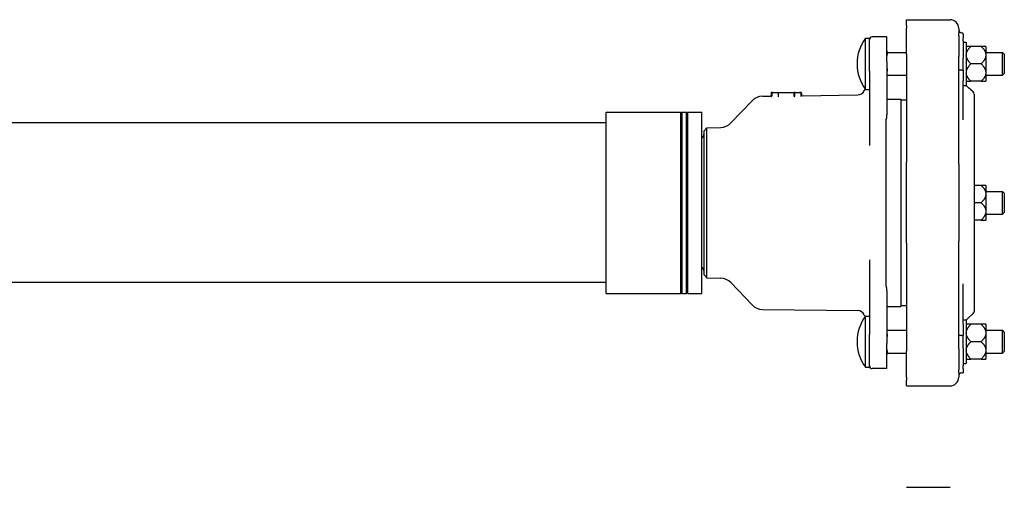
# Model space of a CAD drawing. Header units: millimetres. Extents: x 599 to 4798, y 499 to 1325.
# Tile 3 of 4: x 979 to 1658, y 1003 to 1325. Entities that reach past the tile are written whole.
import ezdxf

# ---------------------------------------------------------------- set-up
doc = ezdxf.new("R2010")
doc.units = ezdxf.units.MM
doc.layers.add('DETAIL', color=2, linetype='Continuous')

msp = doc.modelspace()

# ---------------------------------------------------------------- linework, layer by layer
at = {"layer": 'DETAIL'}
for p, q in [((1590.45, 1320.83), (1590.45, 1324.77)), ((1590.45, 1324.77), (1620.45, 1324.77)), ((1590.45, 1320.83), (1590.45, 1318.83)), ((1590.45, 1300.9), (1590.45, 1318.83)), ((1626.45, 1318.77), (1626.45, 1315.63)), ((1562.2, 1276.77), (1562.2, 1311.97)), ((1562.2, 1311.97), (1564.81, 1311.97)), ((1564.81, 1289.41), (1564.81, 1311.97)), ((1576.81, 1312.87), (1566.81, 1312.87)), ((1576.81, 1295.66), (1576.81, 1312.87)), ((1626.45, 1313.63), (1626.45, 1315.63)), ((1626.45, 1313.63), (1626.45, 1299.36)), ((1629.45, 1314.8), (1629.45, 1312.2)), ((1629.45, 1310.2), (1629.45, 1312.2)), ((1629.45, 1310.2), (1629.45, 1298.35)), ((1629.45, 1309.37), (1631.59, 1309.37)), ((1631.59, 1309.37), (1631.59, 1279.37)), ((1634.79, 1306.37), (1631.59, 1306.37)), ((1641.89, 1306.37), (1634.79, 1306.37)), ((1645.09, 1306.37), (1641.89, 1306.37)), ((1645.09, 1306.37), (1645.09, 1300.75)), ((1577.81, 1302.22), (1590.45, 1302.22)), ((1590.45, 1300.9), (1590.45, 1226.57)), ((1626.45, 1225.03), (1626.45, 1299.36)), ((1629.45, 1289.98), (1629.45, 1298.35)), ((1645.09, 1302.22), (1656.59, 1302.22)), ((1645.09, 1300.75), (1645.09, 1299.99)), ((1645.09, 1299.99), (1645.09, 1288.76)), ((1656.59, 1286.52), (1656.59, 1302.22)), ((1657.81, 1301), (1656.59, 1302.22)), ((1657.81, 1301), (1657.81, 1287.74)), ((1576.81, 1295.66), (1576.81, 1259.35)), ((1629.45, 1289.98), (1629.45, 1282.75)), ((1641.89, 1294.37), (1634.79, 1294.37)), ((1564.81, 1289.41), (1564.81, 1238.03)), ((1577.81, 1286.52), (1590.45, 1286.52)), ((1645.09, 1288.76), (1645.09, 1288)), ((1645.09, 1288), (1645.09, 1282.38)), ((1645.09, 1286.52), (1656.59, 1286.52)), ((1657.81, 1287.74), (1656.59, 1286.52)), ((1561.19, 1275.81), (1561.86, 1277.24)), ((1562.2, 1276.77), (1564.81, 1276.77)), ((1629.45, 1265.31), (1629.45, 1282.75)), ((1629.45, 1279.37), (1631.59, 1279.37)), ((1631.59, 1282.38), (1634.79, 1282.38)), ((1636.28, 1275.02), (1633.14, 1277.82)), ((1641.89, 1282.38), (1634.79, 1282.38)), ((1641.89, 1282.38), (1645.09, 1282.38)), ((1491.02, 1272.08), (1496.52, 1272.15)), ((1497.01, 1274.18), (1497.01, 1272.65)), ((1497.51, 1274.68), (1498.08, 1274.68)), ((1497.58, 1274.18), (1497.58, 1272.32)), ((1498.08, 1274.68), (1501.89, 1274.68)), ((1501.89, 1274.68), (1513.04, 1274.68)), ((1502.05, 1272.19), (1502.05, 1274.18)), ((1512.97, 1272.32), (1512.97, 1274.18)), ((1512.97, 1272.31), (1512.97, 1272.32)), ((1513.65, 1274.68), (1513.04, 1274.68)), ((1513.31, 1272.28), (1513.31, 1274.18)), ((1513.65, 1274.68), (1516.93, 1274.68)), ((1516.93, 1274.68), (1517.51, 1274.68)), ((1517.43, 1274.18), (1517.43, 1272.59)), ((1518.01, 1274.18), (1518.01, 1272.93)), ((1518.51, 1272.44), (1556.73, 1272.93)), ((1576.81, 1270.03), (1586.45, 1270.03)), ((1586.45, 1270.03), (1586.45, 1127.33)), ((1586.45, 1269.53), (1590.45, 1269.53)), ((1636.95, 1273.52), (1636.95, 1123.83)), ((1469.32, 1253.68), (1483.91, 1268.98)), ((1629.45, 1255.81), (1629.45, 1265.31)), ((1383.25, 1136.18), (1383.25, 1261.18)), ((1383.25, 1261.18), (1434.75, 1261.18)), ((1434.75, 1136.18), (1434.75, 1261.18)), ((1435.25, 1260.68), (1434.75, 1261.18)), ((1435.25, 1260.68), (1435.75, 1261.18)), ((1435.25, 1136.68), (1435.25, 1260.68)), ((1435.75, 1136.18), (1435.75, 1261.18)), ((1435.75, 1261.18), (1438.75, 1261.18)), ((1438.75, 1136.18), (1438.75, 1261.18)), ((1439.25, 1260.68), (1438.75, 1261.18)), ((1439.25, 1260.68), (1439.75, 1261.18)), ((1439.25, 1136.68), (1439.25, 1260.68)), ((1439.75, 1136.18), (1439.75, 1261.18)), ((1439.75, 1261.18), (1449.25, 1261.18)), ((1449.25, 1136.18), (1449.25, 1261.18)), ((1576.46, 1141.36), (1576.46, 1256)), ((1576.81, 1257.08), (1576.81, 1259.35)), ((1383.25, 1253.68), (943.75, 1253.68)), ((1450.81, 1248.28), (1452.81, 1250.37)), ((1452.81, 1250.37), (1462.31, 1250.58)), ((1452.81, 1146.98), (1452.81, 1250.37)), ((1576.45, 1141.68), (1576.45, 1255.68)), ((1450.81, 1149.07), (1450.81, 1248.28)), ((1590.45, 1170.78), (1590.45, 1226.57)), ((1626.45, 1225.03), (1626.45, 1172.32)), ((1641.89, 1210.67), (1636.95, 1210.67)), ((1645.09, 1210.67), (1641.89, 1210.67)), ((1645.09, 1210.67), (1645.09, 1205.05)), ((1645.09, 1206.53), (1656.59, 1206.53)), ((1645.09, 1205.05), (1645.09, 1204.29)), ((1645.09, 1204.29), (1645.09, 1193.06)), ((1656.59, 1190.83), (1656.59, 1206.53)), ((1657.81, 1205.31), (1656.59, 1206.53)), ((1657.81, 1205.31), (1657.81, 1192.05)), ((1641.89, 1198.68), (1636.95, 1198.68)), ((1645.09, 1193.06), (1645.09, 1192.3)), ((1645.09, 1192.3), (1645.09, 1186.68)), ((1645.09, 1190.83), (1656.59, 1190.83)), ((1657.81, 1192.05), (1656.59, 1190.83)), ((1641.89, 1186.68), (1636.95, 1186.68)), ((1641.89, 1186.68), (1645.09, 1186.68)), ((1590.45, 1170.78), (1590.45, 1096.45)), ((1626.45, 1097.99), (1626.45, 1172.32)), ((1564.81, 1159.32), (1564.81, 1107.94)), ((1450.81, 1149.07), (1452.81, 1146.98)), ((1383.25, 1143.68), (943.75, 1143.68)), ((1452.81, 1146.98), (1462.31, 1146.77)), ((1469.32, 1143.67), (1483.91, 1128.37)), ((1629.45, 1137.89), (1629.45, 1142.83)), ((1383.25, 1136.18), (1434.75, 1136.18)), ((1435.25, 1136.68), (1434.75, 1136.18)), ((1435.25, 1136.68), (1435.75, 1136.18)), ((1435.75, 1136.18), (1438.75, 1136.18)), ((1439.25, 1136.68), (1438.75, 1136.18)), ((1439.25, 1136.68), (1439.75, 1136.18)), ((1439.75, 1136.18), (1449.25, 1136.18)), ((1576.81, 1138.01), (1576.81, 1140.27)), ((1576.81, 1138.01), (1576.81, 1101.69)), ((1629.45, 1115.1), (1629.45, 1137.89)), ((1576.81, 1127.33), (1586.45, 1127.33)), ((1586.45, 1127.83), (1590.45, 1127.83)), ((1491.02, 1125.27), (1556.73, 1124.42)), ((1561.19, 1121.54), (1561.86, 1120.11)), ((1562.2, 1085.38), (1562.2, 1120.58)), ((1562.2, 1120.58), (1564.81, 1120.58)), ((1636.28, 1122.34), (1633.14, 1119.53)), ((1629.45, 1117.98), (1631.59, 1117.98)), ((1629.45, 1115.1), (1629.45, 1107.33)), ((1631.59, 1117.98), (1631.59, 1087.98)), ((1634.79, 1114.98), (1631.59, 1114.98)), ((1641.89, 1114.98), (1634.79, 1114.98)), ((1645.09, 1114.98), (1641.89, 1114.98)), ((1645.09, 1114.98), (1645.09, 1109.36)), ((1564.81, 1085.38), (1564.81, 1107.94)), ((1577.81, 1110.83), (1590.45, 1110.83)), ((1628.45, 1107.33), (1629.45, 1107.33)), ((1629.45, 1098.75), (1629.45, 1107.33)), ((1645.09, 1110.83), (1656.59, 1110.83)), ((1645.09, 1109.36), (1645.09, 1108.6)), ((1645.09, 1108.6), (1645.09, 1097.36)), ((1656.59, 1095.13), (1656.59, 1110.83)), ((1657.81, 1109.61), (1656.59, 1110.83)), ((1657.81, 1109.61), (1657.81, 1096.35)), ((1576.81, 1084.48), (1576.81, 1101.69)), ((1641.89, 1102.98), (1634.79, 1102.98)), ((1577.81, 1095.13), (1590.45, 1095.13)), ((1590.45, 1078.52), (1590.45, 1096.45)), ((1626.45, 1097.99), (1626.45, 1083.72)), ((1629.45, 1098.75), (1629.45, 1086.29)), ((1645.09, 1097.36), (1645.09, 1096.6)), ((1645.09, 1096.6), (1645.09, 1090.99)), ((1645.09, 1095.13), (1656.59, 1095.13)), ((1657.81, 1096.35), (1656.59, 1095.13)), ((1629.45, 1087.98), (1631.59, 1087.98)), ((1629.45, 1084.29), (1629.45, 1086.29)), ((1631.59, 1090.99), (1634.79, 1090.99)), ((1641.89, 1090.99), (1634.79, 1090.99)), ((1641.89, 1090.99), (1645.09, 1090.99)), ((1562.2, 1085.38), (1564.81, 1085.38)), ((1576.81, 1084.48), (1566.81, 1084.48)), ((1626.45, 1081.72), (1626.45, 1083.72)), ((1626.45, 1081.72), (1626.45, 1078.58)), ((1628.45, 1081.55), (1629.45, 1081.55)), ((1629.45, 1084.29), (1629.45, 1081.55)), ((1590.45, 1078.52), (1590.45, 1076.52)), ((1590.45, 1072.58), (1590.45, 1076.52)), ((1590.45, 1072.58), (1620.45, 1072.58)), ((1590.45, 1002.71), (1620.45, 1002.71))]:
    msp.add_line(p, q, dxfattribs=at)
at = {"layer": 'DETAIL', "flags": 128}
for points in [[(1631.59, 1300.75), (1631.61, 1300.97), (1631.65, 1301.2), (1631.69, 1301.42), (1631.74, 1301.65), (1631.8, 1301.87), (1631.86, 1302.09), (1631.94, 1302.32), (1632.03, 1302.54), (1632.13, 1302.77), (1632.23, 1303), (1632.35, 1303.23), (1632.48, 1303.46), (1632.61, 1303.69), (1632.76, 1303.92), (1632.92, 1304.15), (1633.08, 1304.39), (1633.26, 1304.63), (1633.44, 1304.87), (1633.64, 1305.11), (1633.85, 1305.36), (1634.07, 1305.6), (1634.3, 1305.86), (1634.54, 1306.11), (1634.79, 1306.37)], [(1641.89, 1306.37), (1642.15, 1306.11), (1642.39, 1305.86), (1642.62, 1305.6), (1642.84, 1305.36), (1643.05, 1305.11), (1643.24, 1304.87), (1643.43, 1304.63), (1643.61, 1304.39), (1643.77, 1304.15), (1643.93, 1303.92), (1644.07, 1303.69), (1644.21, 1303.46), (1644.34, 1303.23), (1644.45, 1303), (1644.56, 1302.77), (1644.66, 1302.54), (1644.74, 1302.32), (1644.82, 1302.09), (1644.89, 1301.87), (1644.95, 1301.65), (1645, 1301.42), (1645.04, 1301.2), (1645.07, 1300.97), (1645.09, 1300.75)], [(1576.81, 1303.11), (1576.82, 1302.98), (1576.83, 1302.84), (1576.85, 1302.7), (1576.87, 1302.57), (1576.89, 1302.45), (1576.92, 1302.31), (1576.94, 1302.17), (1576.96, 1302.04), (1576.98, 1301.9), (1577, 1301.76), (1577.01, 1301.63), (1577.01, 1301.5), (1577.01, 1301.37), (1577, 1301.23), (1576.98, 1301.1), (1576.96, 1300.96), (1576.94, 1300.82), (1576.92, 1300.68), (1576.89, 1300.55), (1576.87, 1300.42), (1576.85, 1300.29), (1576.83, 1300.15), (1576.82, 1300.02), (1576.81, 1299.88)], [(1634.79, 1294.37), (1634.54, 1294.63), (1634.3, 1294.88), (1634.07, 1295.13), (1633.85, 1295.38), (1633.64, 1295.63), (1633.44, 1295.87), (1633.26, 1296.11), (1633.08, 1296.35), (1632.92, 1296.59), (1632.76, 1296.82), (1632.61, 1297.05), (1632.48, 1297.28), (1632.35, 1297.51), (1632.23, 1297.74), (1632.13, 1297.97), (1632.03, 1298.19), (1631.94, 1298.42), (1631.86, 1298.64), (1631.8, 1298.87), (1631.74, 1299.09), (1631.69, 1299.32), (1631.65, 1299.54), (1631.61, 1299.77), (1631.59, 1299.99)], [(1645.09, 1299.99), (1645.07, 1299.77), (1645.04, 1299.54), (1645, 1299.32), (1644.95, 1299.09), (1644.89, 1298.87), (1644.82, 1298.64), (1644.74, 1298.42), (1644.66, 1298.19), (1644.56, 1297.97), (1644.45, 1297.74), (1644.34, 1297.51), (1644.21, 1297.28), (1644.07, 1297.05), (1643.93, 1296.82), (1643.77, 1296.59), (1643.61, 1296.35), (1643.43, 1296.11), (1643.24, 1295.87), (1643.05, 1295.63), (1642.84, 1295.38), (1642.62, 1295.13), (1642.39, 1294.88), (1642.15, 1294.63), (1641.89, 1294.37)], [(1576.81, 1292.98), (1576.82, 1292.75), (1576.83, 1292.52), (1576.85, 1292.28), (1576.87, 1292.06), (1576.89, 1291.84), (1576.92, 1291.61), (1576.94, 1291.37), (1576.96, 1291.14), (1576.98, 1290.9), (1577, 1290.66), (1577.01, 1290.44), (1577.01, 1290.21), (1577.01, 1289.99), (1577, 1289.76), (1576.98, 1289.53), (1576.96, 1289.29), (1576.94, 1289.06), (1576.92, 1288.82), (1576.89, 1288.59), (1576.87, 1288.37), (1576.85, 1288.15), (1576.83, 1287.91), (1576.82, 1287.67), (1576.81, 1287.45)], [(1628.45, 1290.02), (1628.32, 1290.02), (1628.18, 1290.03), (1628.05, 1290.03), (1627.93, 1290.03), (1627.8, 1290.03), (1627.68, 1290.03), (1627.56, 1290.04), (1627.44, 1290.04), (1627.33, 1290.04), (1627.22, 1290.05), (1627.12, 1290.05), (1627.03, 1290.06), (1626.94, 1290.06), (1626.86, 1290.07), (1626.78, 1290.07), (1626.71, 1290.08), (1626.65, 1290.08), (1626.6, 1290.09), (1626.55, 1290.1), (1626.52, 1290.11), (1626.49, 1290.11), (1626.46, 1290.12), (1626.45, 1290.13), (1626.45, 1290.14)], [(1628.45, 1290.02), (1628.51, 1290.02), (1628.58, 1290.02), (1628.64, 1290.02), (1628.71, 1290.02), (1628.77, 1290.02), (1628.83, 1290.02), (1628.89, 1290.02), (1628.95, 1290.02), (1629.01, 1290.02), (1629.06, 1290.01), (1629.11, 1290.01), (1629.16, 1290.01), (1629.2, 1290.01), (1629.24, 1290), (1629.28, 1290), (1629.32, 1290), (1629.35, 1290), (1629.37, 1289.99), (1629.4, 1289.99), (1629.41, 1289.99), (1629.43, 1289.98), (1629.44, 1289.98), (1629.45, 1289.98), (1629.45, 1289.98)], [(1631.59, 1288.76), (1631.61, 1288.98), (1631.65, 1289.2), (1631.69, 1289.43), (1631.74, 1289.65), (1631.8, 1289.88), (1631.86, 1290.1), (1631.94, 1290.32), (1632.03, 1290.55), (1632.13, 1290.78), (1632.23, 1291), (1632.35, 1291.23), (1632.48, 1291.46), (1632.61, 1291.69), (1632.76, 1291.93), (1632.92, 1292.16), (1633.08, 1292.4), (1633.26, 1292.63), (1633.44, 1292.87), (1633.64, 1293.12), (1633.85, 1293.36), (1634.07, 1293.61), (1634.3, 1293.86), (1634.54, 1294.12), (1634.79, 1294.37)], [(1641.89, 1294.37), (1642.15, 1294.12), (1642.39, 1293.86), (1642.62, 1293.61), (1642.84, 1293.36), (1643.05, 1293.12), (1643.24, 1292.87), (1643.43, 1292.63), (1643.61, 1292.4), (1643.77, 1292.16), (1643.93, 1291.93), (1644.07, 1291.69), (1644.21, 1291.46), (1644.34, 1291.23), (1644.45, 1291), (1644.56, 1290.78), (1644.66, 1290.55), (1644.74, 1290.32), (1644.82, 1290.1), (1644.89, 1289.88), (1644.95, 1289.65), (1645, 1289.43), (1645.04, 1289.2), (1645.07, 1288.98), (1645.09, 1288.76)], [(1634.79, 1282.38), (1634.54, 1282.64), (1634.3, 1282.89), (1634.07, 1283.14), (1633.85, 1283.39), (1633.64, 1283.63), (1633.44, 1283.88), (1633.26, 1284.12), (1633.08, 1284.35), (1632.92, 1284.59), (1632.76, 1284.83), (1632.61, 1285.06), (1632.48, 1285.29), (1632.35, 1285.52), (1632.23, 1285.75), (1632.13, 1285.97), (1632.03, 1286.2), (1631.94, 1286.43), (1631.86, 1286.65), (1631.8, 1286.87), (1631.74, 1287.1), (1631.69, 1287.32), (1631.65, 1287.55), (1631.61, 1287.77), (1631.59, 1288)], [(1645.09, 1288), (1645.07, 1287.77), (1645.04, 1287.55), (1645, 1287.32), (1644.95, 1287.1), (1644.89, 1286.87), (1644.82, 1286.65), (1644.74, 1286.43), (1644.66, 1286.2), (1644.56, 1285.97), (1644.45, 1285.75), (1644.34, 1285.52), (1644.21, 1285.29), (1644.07, 1285.06), (1643.93, 1284.83), (1643.77, 1284.59), (1643.61, 1284.35), (1643.43, 1284.12), (1643.24, 1283.88), (1643.05, 1283.63), (1642.84, 1283.39), (1642.62, 1283.14), (1642.39, 1282.89), (1642.15, 1282.64), (1641.89, 1282.38)], [(1496.52, 1272.15), (1496.55, 1272.15), (1496.62, 1272.16), (1496.71, 1272.2), (1496.81, 1272.25), (1496.89, 1272.33), (1496.96, 1272.43), (1497, 1272.54), (1497.01, 1272.65)], [(1497.34, 1271.92), (1497.37, 1271.93), (1497.4, 1271.95), (1497.45, 1271.99), (1497.5, 1272.05), (1497.55, 1272.13), (1497.57, 1272.22), (1497.58, 1272.32)], [(1501.89, 1274.68), (1501.9, 1274.68), (1501.92, 1274.67), (1501.93, 1274.67), (1501.93, 1274.67), (1501.94, 1274.66), (1501.95, 1274.65), (1501.96, 1274.64), (1501.97, 1274.63), (1501.98, 1274.61), (1501.99, 1274.6), (1502, 1274.58), (1502, 1274.56), (1502.01, 1274.54), (1502.02, 1274.52), (1502.02, 1274.49), (1502.03, 1274.46), (1502.03, 1274.43), (1502.04, 1274.4), (1502.04, 1274.37), (1502.04, 1274.33), (1502.05, 1274.29), (1502.05, 1274.26), (1502.05, 1274.22), (1502.05, 1274.18)], [(1502.05, 1272.19), (1502.05, 1272.19), (1502.05, 1272.19), (1502.05, 1272.19), (1502.05, 1272.18), (1502.05, 1272.18), (1502.05, 1272.18), (1502.05, 1272.18), (1502.05, 1272.18), (1502.05, 1272.18), (1502.05, 1272.18), (1502.05, 1272.18), (1502.05, 1272.18), (1502.05, 1272.18), (1502.05, 1272.17), (1502.05, 1272.17), (1502.05, 1272.17), (1502.05, 1272.17), (1502.05, 1272.17), (1502.05, 1272.17), (1502.05, 1272.17), (1502.05, 1272.17), (1502.05, 1272.17), (1502.05, 1272.17), (1502.05, 1272.17)], [(1502.15, 1271.65), (1502.15, 1271.65), (1502.14, 1271.66), (1502.14, 1271.67), (1502.13, 1271.68), (1502.13, 1271.69), (1502.12, 1271.7), (1502.12, 1271.72), (1502.11, 1271.73), (1502.11, 1271.75), (1502.1, 1271.77), (1502.1, 1271.79), (1502.09, 1271.81), (1502.09, 1271.83), (1502.08, 1271.86), (1502.08, 1271.88), (1502.08, 1271.91), (1502.07, 1271.94), (1502.07, 1271.97), (1502.06, 1272), (1502.06, 1272.03), (1502.06, 1272.06), (1502.05, 1272.1), (1502.05, 1272.13), (1502.05, 1272.17)], [(1512.89, 1271.79), (1512.89, 1271.79), (1512.9, 1271.8), (1512.9, 1271.81), (1512.91, 1271.82), (1512.91, 1271.83), (1512.92, 1271.84), (1512.92, 1271.86), (1512.93, 1271.87), (1512.93, 1271.89), (1512.93, 1271.91), (1512.94, 1271.93), (1512.94, 1271.95), (1512.95, 1271.97), (1512.95, 1272), (1512.95, 1272.03), (1512.95, 1272.05), (1512.96, 1272.08), (1512.96, 1272.11), (1512.96, 1272.14), (1512.96, 1272.18), (1512.97, 1272.21), (1512.97, 1272.24), (1512.97, 1272.28), (1512.97, 1272.31)], [(1513.04, 1274.68), (1513.04, 1274.68), (1513.04, 1274.67), (1513.03, 1274.67), (1513.03, 1274.66), (1513.02, 1274.66), (1513.02, 1274.65), (1513.02, 1274.63), (1513.01, 1274.62), (1513.01, 1274.61), (1513, 1274.59), (1513, 1274.57), (1512.99, 1274.55), (1512.99, 1274.53), (1512.99, 1274.5), (1512.98, 1274.48), (1512.98, 1274.45), (1512.98, 1274.42), (1512.98, 1274.39), (1512.97, 1274.36), (1512.97, 1274.32), (1512.97, 1274.29), (1512.97, 1274.25), (1512.97, 1274.21), (1512.97, 1274.18)], [(1512.97, 1271.78), (1512.99, 1271.78), (1513.01, 1271.79), (1513.03, 1271.8), (1513.05, 1271.8), (1513.07, 1271.82), (1513.09, 1271.83), (1513.11, 1271.84), (1513.13, 1271.86), (1513.15, 1271.88), (1513.17, 1271.9), (1513.18, 1271.92), (1513.2, 1271.94), (1513.22, 1271.96), (1513.23, 1271.99), (1513.24, 1272.01), (1513.25, 1272.04), (1513.27, 1272.07), (1513.27, 1272.09), (1513.28, 1272.12), (1513.29, 1272.15), (1513.3, 1272.18), (1513.3, 1272.21), (1513.31, 1272.24), (1513.31, 1272.27)], [(1513.65, 1274.68), (1513.63, 1274.68), (1513.61, 1274.67), (1513.58, 1274.67), (1513.56, 1274.66), (1513.54, 1274.65), (1513.52, 1274.64), (1513.5, 1274.63), (1513.48, 1274.61), (1513.46, 1274.59), (1513.44, 1274.57), (1513.43, 1274.55), (1513.41, 1274.53), (1513.39, 1274.51), (1513.38, 1274.48), (1513.37, 1274.45), (1513.35, 1274.43), (1513.34, 1274.4), (1513.33, 1274.37), (1513.33, 1274.34), (1513.32, 1274.31), (1513.32, 1274.27), (1513.31, 1274.24), (1513.31, 1274.21), (1513.31, 1274.18)], [(1513.31, 1272.27), (1513.31, 1272.27), (1513.31, 1272.27), (1513.31, 1272.27), (1513.31, 1272.27), (1513.31, 1272.27), (1513.31, 1272.27), (1513.31, 1272.27), (1513.31, 1272.27), (1513.31, 1272.27), (1513.31, 1272.27), (1513.31, 1272.27), (1513.31, 1272.27), (1513.31, 1272.27), (1513.31, 1272.27), (1513.31, 1272.27), (1513.31, 1272.27), (1513.31, 1272.27), (1513.31, 1272.27), (1513.31, 1272.28), (1513.31, 1272.28), (1513.31, 1272.28), (1513.31, 1272.28), (1513.31, 1272.28), (1513.31, 1272.28)], [(1517.43, 1272.59), (1517.44, 1272.49), (1517.47, 1272.4), (1517.52, 1272.32), (1517.57, 1272.26), (1517.62, 1272.22), (1517.66, 1272.19), (1517.69, 1272.18)], [(1518.01, 1272.93), (1518.02, 1272.82), (1518.06, 1272.71), (1518.13, 1272.61), (1518.21, 1272.53), (1518.31, 1272.48), (1518.41, 1272.44), (1518.48, 1272.44), (1518.51, 1272.44)], [(1576.45, 1255.68), (1576.45, 1255.73), (1576.45, 1255.79), (1576.45, 1255.84), (1576.45, 1255.9), (1576.46, 1255.96), (1576.46, 1256.02), (1576.47, 1256.08), (1576.47, 1256.14), (1576.48, 1256.2), (1576.49, 1256.27), (1576.5, 1256.33), (1576.51, 1256.39), (1576.53, 1256.45), (1576.54, 1256.51), (1576.56, 1256.57), (1576.58, 1256.63), (1576.6, 1256.69), (1576.62, 1256.75), (1576.65, 1256.81), (1576.68, 1256.86), (1576.71, 1256.92), (1576.74, 1256.98), (1576.77, 1257.03), (1576.81, 1257.08)], [(1641.89, 1210.67), (1642.15, 1210.41), (1642.39, 1210.16), (1642.62, 1209.91), (1642.84, 1209.66), (1643.05, 1209.42), (1643.24, 1209.17), (1643.43, 1208.93), (1643.61, 1208.69), (1643.77, 1208.46), (1643.93, 1208.22), (1644.07, 1207.99), (1644.21, 1207.76), (1644.34, 1207.53), (1644.45, 1207.3), (1644.56, 1207.08), (1644.66, 1206.85), (1644.74, 1206.62), (1644.82, 1206.4), (1644.89, 1206.17), (1644.95, 1205.95), (1645, 1205.73), (1645.04, 1205.5), (1645.07, 1205.28), (1645.09, 1205.05)], [(1645.09, 1204.29), (1645.07, 1204.07), (1645.04, 1203.85), (1645, 1203.62), (1644.95, 1203.4), (1644.89, 1203.17), (1644.82, 1202.95), (1644.74, 1202.72), (1644.66, 1202.5), (1644.56, 1202.27), (1644.45, 1202.05), (1644.34, 1201.82), (1644.21, 1201.59), (1644.07, 1201.36), (1643.93, 1201.12), (1643.77, 1200.89), (1643.61, 1200.65), (1643.43, 1200.42), (1643.24, 1200.17), (1643.05, 1199.93), (1642.84, 1199.69), (1642.62, 1199.44), (1642.39, 1199.19), (1642.15, 1198.93), (1641.89, 1198.68)], [(1641.89, 1198.68), (1642.15, 1198.42), (1642.39, 1198.17), (1642.62, 1197.91), (1642.84, 1197.67), (1643.05, 1197.42), (1643.24, 1197.18), (1643.43, 1196.94), (1643.61, 1196.7), (1643.77, 1196.46), (1643.93, 1196.23), (1644.07, 1196), (1644.21, 1195.77), (1644.34, 1195.54), (1644.45, 1195.31), (1644.56, 1195.08), (1644.66, 1194.85), (1644.74, 1194.63), (1644.82, 1194.4), (1644.89, 1194.18), (1644.95, 1193.96), (1645, 1193.73), (1645.04, 1193.51), (1645.07, 1193.28), (1645.09, 1193.06)], [(1645.09, 1192.3), (1645.07, 1192.07), (1645.04, 1191.85), (1645, 1191.63), (1644.95, 1191.4), (1644.89, 1191.18), (1644.82, 1190.95), (1644.74, 1190.73), (1644.66, 1190.5), (1644.56, 1190.28), (1644.45, 1190.05), (1644.34, 1189.82), (1644.21, 1189.59), (1644.07, 1189.36), (1643.93, 1189.13), (1643.77, 1188.89), (1643.61, 1188.66), (1643.43, 1188.42), (1643.24, 1188.18), (1643.05, 1187.94), (1642.84, 1187.69), (1642.62, 1187.44), (1642.39, 1187.19), (1642.15, 1186.94), (1641.89, 1186.68)], [(1576.81, 1140.27), (1576.78, 1140.32), (1576.74, 1140.37), (1576.71, 1140.43), (1576.68, 1140.48), (1576.65, 1140.54), (1576.63, 1140.6), (1576.6, 1140.65), (1576.58, 1140.71), (1576.56, 1140.77), (1576.55, 1140.83), (1576.53, 1140.89), (1576.52, 1140.95), (1576.51, 1141.01), (1576.49, 1141.07), (1576.48, 1141.13), (1576.48, 1141.19), (1576.47, 1141.25), (1576.46, 1141.31), (1576.46, 1141.37), (1576.45, 1141.43), (1576.45, 1141.49), (1576.45, 1141.55), (1576.45, 1141.62), (1576.45, 1141.68)], [(1631.59, 1109.36), (1631.61, 1109.58), (1631.65, 1109.81), (1631.69, 1110.03), (1631.74, 1110.25), (1631.8, 1110.48), (1631.86, 1110.7), (1631.94, 1110.93), (1632.03, 1111.15), (1632.13, 1111.38), (1632.23, 1111.61), (1632.35, 1111.84), (1632.48, 1112.06), (1632.61, 1112.3), (1632.76, 1112.53), (1632.92, 1112.76), (1633.08, 1113), (1633.26, 1113.24), (1633.44, 1113.48), (1633.64, 1113.72), (1633.85, 1113.96), (1634.07, 1114.21), (1634.3, 1114.46), (1634.54, 1114.72), (1634.79, 1114.98)], [(1641.89, 1114.98), (1642.15, 1114.72), (1642.39, 1114.46), (1642.62, 1114.21), (1642.84, 1113.96), (1643.05, 1113.72), (1643.24, 1113.48), (1643.43, 1113.24), (1643.61, 1113), (1643.77, 1112.76), (1643.93, 1112.53), (1644.07, 1112.3), (1644.21, 1112.06), (1644.34, 1111.84), (1644.45, 1111.61), (1644.56, 1111.38), (1644.66, 1111.15), (1644.74, 1110.93), (1644.82, 1110.7), (1644.89, 1110.48), (1644.95, 1110.25), (1645, 1110.03), (1645.04, 1109.81), (1645.07, 1109.58), (1645.09, 1109.36)], [(1576.81, 1110.08), (1576.82, 1109.86), (1576.83, 1109.63), (1576.85, 1109.4), (1576.87, 1109.18), (1576.89, 1108.96), (1576.92, 1108.74), (1576.94, 1108.51), (1576.96, 1108.28), (1576.98, 1108.04), (1577, 1107.81), (1577.01, 1107.59), (1577.01, 1107.37), (1577.01, 1107.16), (1577, 1106.93), (1576.98, 1106.7), (1576.96, 1106.47), (1576.94, 1106.24), (1576.92, 1106.01), (1576.89, 1105.78), (1576.87, 1105.56), (1576.85, 1105.35), (1576.83, 1105.11), (1576.82, 1104.88), (1576.81, 1104.66)], [(1628.45, 1107.33), (1628.32, 1107.32), (1628.18, 1107.32), (1628.05, 1107.32), (1627.93, 1107.32), (1627.8, 1107.32), (1627.68, 1107.32), (1627.56, 1107.31), (1627.44, 1107.31), (1627.33, 1107.31), (1627.22, 1107.3), (1627.12, 1107.3), (1627.03, 1107.29), (1626.94, 1107.29), (1626.86, 1107.28), (1626.78, 1107.28), (1626.71, 1107.27), (1626.65, 1107.26), (1626.6, 1107.26), (1626.55, 1107.25), (1626.52, 1107.24), (1626.49, 1107.24), (1626.46, 1107.23), (1626.45, 1107.22), (1626.45, 1107.21)], [(1634.79, 1102.98), (1634.54, 1103.24), (1634.3, 1103.49), (1634.07, 1103.74), (1633.85, 1103.99), (1633.64, 1104.24), (1633.44, 1104.48), (1633.26, 1104.72), (1633.08, 1104.96), (1632.92, 1105.19), (1632.76, 1105.43), (1632.61, 1105.66), (1632.48, 1105.89), (1632.35, 1106.12), (1632.23, 1106.35), (1632.13, 1106.58), (1632.03, 1106.8), (1631.94, 1107.03), (1631.86, 1107.25), (1631.8, 1107.48), (1631.74, 1107.7), (1631.69, 1107.93), (1631.65, 1108.15), (1631.61, 1108.37), (1631.59, 1108.6)], [(1645.09, 1108.6), (1645.07, 1108.37), (1645.04, 1108.15), (1645, 1107.93), (1644.95, 1107.7), (1644.89, 1107.48), (1644.82, 1107.25), (1644.74, 1107.03), (1644.66, 1106.8), (1644.56, 1106.58), (1644.45, 1106.35), (1644.34, 1106.12), (1644.21, 1105.89), (1644.07, 1105.66), (1643.93, 1105.43), (1643.77, 1105.19), (1643.61, 1104.96), (1643.43, 1104.72), (1643.24, 1104.48), (1643.05, 1104.24), (1642.84, 1103.99), (1642.62, 1103.74), (1642.39, 1103.49), (1642.15, 1103.24), (1641.89, 1102.98)], [(1631.59, 1097.36), (1631.61, 1097.59), (1631.65, 1097.81), (1631.69, 1098.04), (1631.74, 1098.26), (1631.8, 1098.48), (1631.86, 1098.71), (1631.94, 1098.93), (1632.03, 1099.16), (1632.13, 1099.39), (1632.23, 1099.61), (1632.35, 1099.84), (1632.48, 1100.07), (1632.61, 1100.3), (1632.76, 1100.53), (1632.92, 1100.77), (1633.08, 1101), (1633.26, 1101.24), (1633.44, 1101.48), (1633.64, 1101.73), (1633.85, 1101.97), (1634.07, 1102.22), (1634.3, 1102.47), (1634.54, 1102.72), (1634.79, 1102.98)], [(1641.89, 1102.98), (1642.15, 1102.72), (1642.39, 1102.47), (1642.62, 1102.22), (1642.84, 1101.97), (1643.05, 1101.73), (1643.24, 1101.48), (1643.43, 1101.24), (1643.61, 1101), (1643.77, 1100.77), (1643.93, 1100.53), (1644.07, 1100.3), (1644.21, 1100.07), (1644.34, 1099.84), (1644.45, 1099.61), (1644.56, 1099.39), (1644.66, 1099.16), (1644.74, 1098.93), (1644.82, 1098.71), (1644.89, 1098.48), (1644.95, 1098.26), (1645, 1098.04), (1645.04, 1097.81), (1645.07, 1097.59), (1645.09, 1097.36)], [(1576.81, 1097.7), (1576.82, 1097.56), (1576.83, 1097.42), (1576.85, 1097.27), (1576.87, 1097.13), (1576.89, 1097), (1576.92, 1096.86), (1576.94, 1096.71), (1576.96, 1096.57), (1576.98, 1096.42), (1577, 1096.27), (1577.01, 1096.13), (1577.01, 1096), (1577.01, 1095.86), (1577, 1095.72), (1576.98, 1095.57), (1576.96, 1095.43), (1576.94, 1095.28), (1576.92, 1095.14), (1576.89, 1095), (1576.87, 1094.86), (1576.85, 1094.72), (1576.83, 1094.58), (1576.82, 1094.43), (1576.81, 1094.29)], [(1634.79, 1090.99), (1634.54, 1091.24), (1634.3, 1091.5), (1634.07, 1091.75), (1633.85, 1092), (1633.64, 1092.24), (1633.44, 1092.48), (1633.26, 1092.72), (1633.08, 1092.96), (1632.92, 1093.2), (1632.76, 1093.43), (1632.61, 1093.67), (1632.48, 1093.9), (1632.35, 1094.13), (1632.23, 1094.35), (1632.13, 1094.58), (1632.03, 1094.81), (1631.94, 1095.03), (1631.86, 1095.26), (1631.8, 1095.48), (1631.74, 1095.71), (1631.69, 1095.93), (1631.65, 1096.16), (1631.61, 1096.38), (1631.59, 1096.6)], [(1645.09, 1096.6), (1645.07, 1096.38), (1645.04, 1096.16), (1645, 1095.93), (1644.95, 1095.71), (1644.89, 1095.48), (1644.82, 1095.26), (1644.74, 1095.03), (1644.66, 1094.81), (1644.56, 1094.58), (1644.45, 1094.35), (1644.34, 1094.13), (1644.21, 1093.9), (1644.07, 1093.67), (1643.93, 1093.43), (1643.77, 1093.2), (1643.61, 1092.96), (1643.43, 1092.72), (1643.24, 1092.48), (1643.05, 1092.24), (1642.84, 1092), (1642.62, 1091.75), (1642.39, 1091.5), (1642.15, 1091.24), (1641.89, 1090.99)]]:
    msp.add_lwpolyline(points, dxfattribs=at)
at = {"layer": 'DETAIL'}
for centre, radius, start, end in [((1620.45, 1318.77), 6, 0, 90), ((1628.45, 1317.8), 2, 180, 270), ((1585.61, 1294.35), 29.3, 143.03659, 179.96435), ((1566.81, 1310.87), 2, 90, 180), ((1628.45, 1314.8), 1, 0, 90), ((1577.81, 1303.22), 1, 180, 270), ((1585.61, 1294.39), 29.3, 180.03565, 216.96341), ((1577.81, 1285.52), 1, 90, 180), ((1646.45, 1292.75), 20, 221.96701, 228.27172), ((1491.15, 1262.08), 10, 90.73889, 136.36298), ((1497.51, 1274.18), 0.5, 90, 180), ((1498.08, 1274.18), 0.5, 90, 180), ((1516.93, 1274.18), 0.5, 0, 90), ((1517.51, 1274.18), 0.5, 0, 90), ((1556.66, 1277.93), 5, 270.73889, 335), ((1634.95, 1273.52), 2, 0, 48.27172), ((1462.08, 1260.58), 10, 271.27811, 316.36298), ((1446.81, 1246.3), 4, 307.52811, 0), ((1446.81, 1151.05), 4, 0, 52.47189), ((1462.08, 1136.77), 10, 43.63702, 88.72189), ((1491.15, 1135.27), 10, 223.63702, 269.26111), ((1585.61, 1102.96), 29.3, 143.03659, 179.96435), ((1556.66, 1119.43), 5, 25, 89.26111), ((1634.95, 1123.83), 2, 311.72828, 0), ((1646.45, 1104.61), 20, 131.72828, 138.03299), ((1577.81, 1111.83), 1, 180, 270), ((1585.61, 1103), 29.3, 180.03565, 216.96341), ((1577.81, 1094.13), 1, 90, 180), ((1566.81, 1086.48), 2, 180, 270), ((1628.45, 1079.55), 2, 90, 180), ((1620.45, 1078.58), 6, 270, 0)]:
    msp.add_arc(centre, radius, start, end, dxfattribs=at)

doc.saveas('drawing.dxf')
